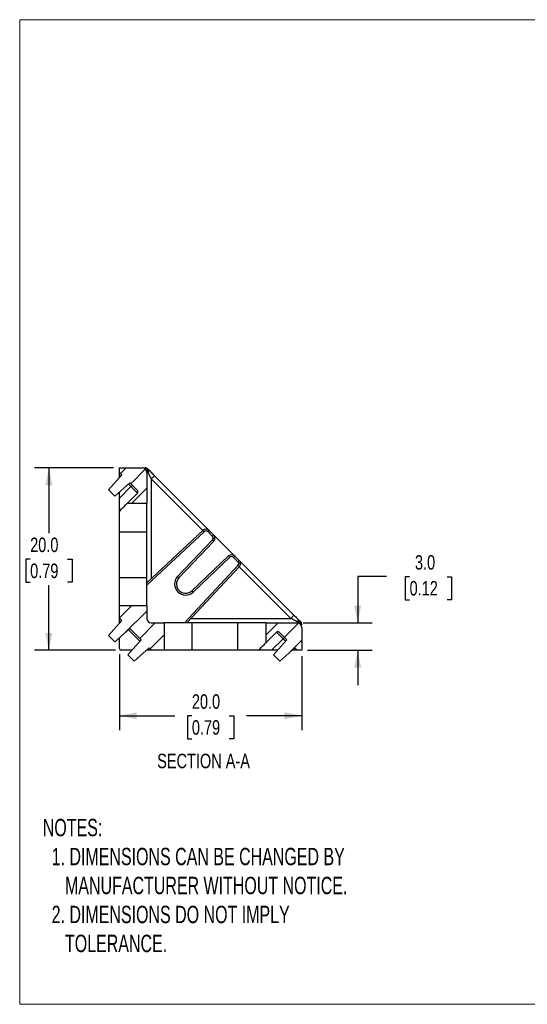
# Model space of a CAD drawing. Header units: millimetres. Extents: x 0 to 140, y 0 to 108.
# Tile 1 of 3: x 0 to 56, y 0 to 108. Entities that reach past the tile are written whole.
import ezdxf

# ---------------------------------------------------------------- set-up
doc = ezdxf.new("R2010")
doc.units = ezdxf.units.MM
doc.header["$LTSCALE"] = 0.5
doc.linetypes.add('SLD-Solid', pattern=[0])
doc.layers.add('DIMENSIONS', color=140, linetype='SLD-Solid', lineweight=25)
doc.layers.add('TEXT', color=140, linetype='SLD-Solid', lineweight=25)
doc.layers.add('HATCH', color=6, linetype='SLD-Solid')
doc.layers.add('SLD-DEFPOINTS', color=7, linetype='Continuous')
doc.styles.add('SLDTEXTSTYLE0', font='TXT', dxfattribs={"width": 0.75})
doc.styles.add('SLDTEXTSTYLE1', font='TXT', dxfattribs={"width": 0.688})
doc.dimstyles.new('SLDDIMSTYLE0', dxfattribs={"dimtxt": 1.5875, "dimasz": 1.905, "dimexe": 0, "dimexo": 0.0625, "dimgap": 0.396875, "dimtad": 0, "dimtih": 1, "dimtoh": 1, "dimdec": 1, "dimrnd": 1e-09, "dimzin": 4, "dimdsep": 46, "dimtxsty": 'SLDTEXTSTYLE0', "dimsah": 1, "dimcen": 0.09, "dimadec": 0, "dimazin": 1, "dimtfac": 1, "dimtdec": 1, "dimtmove": 0, "dimatfit": 0, "dimfxl": 0, "dimfrac": 2, "dimtolj": 1, "dimtzin": 12, "dimarcsym": 0})
doc.dimstyles.new('SLDDIMSTYLE1', dxfattribs={"dimtxt": 1.5875, "dimasz": 1.905, "dimexe": 0, "dimexo": 0.0625, "dimgap": 0.396875, "dimtad": 0, "dimtih": 1, "dimtoh": 1, "dimdec": 1, "dimrnd": 1e-09, "dimzin": 4, "dimdsep": 46, "dimtxsty": 'SLDTEXTSTYLE0', "dimsah": 1, "dimcen": 0.09, "dimadec": 0, "dimazin": 1, "dimtfac": 1, "dimtdec": 1, "dimtofl": 0, "dimtmove": 0, "dimatfit": 3, "dimfxl": 0, "dimfrac": 2, "dimtolj": 1, "dimtzin": 12, "dimarcsym": 0})

# ---------------------------------------------------------------- blocks, each defined once
blk = doc.blocks.new('Block2')
at = {"color": 7, "linetype": 'SLD-Solid', "lineweight": 18}
for p, q in [((139.7, 107.95), (0, 107.95)), ((0, 0), (0, 107.95)), ((139.7, 0), (0, 0))]:
    blk.add_line(p, q, dxfattribs=at)
blk = doc.blocks.new('_D_7')
at = {"layer": 'DIMENSIONS'}
for p, q in [((10.93, 38.38), (10.93, 30.05)), ((30.93, 38.18), (30.93, 30.05)), ((10.93, 31.64), (17, 31.64)), ((18.88, 31.62), (18.39, 31.62)), ((18.39, 31.62), (18.39, 29.1)), ((22.98, 31.62), (23.47, 31.62)), ((23.47, 31.62), (23.47, 29.1)), ((30.93, 31.64), (24.86, 31.64)), ((18.39, 29.1), (18.88, 29.1)), ((23.47, 29.1), (22.98, 29.1))]:
    blk.add_line(p, q, dxfattribs=at)
for points in [[(10.93, 31.64), (12.84, 31.26), (12.84, 32.02)], [(30.93, 31.64), (29.03, 32.02), (29.03, 31.26)]]:
    blk.add_solid(points, dxfattribs=at)
at = {"layer": 'DIMENSIONS', "char_height": 1.587, "attachment_point": 1, "style": 'SLDTEXTSTYLE0'}
for s, insert in [('20.0', (18.88, 33.99)), ('0.79', (18.88, 31.15))]:
    blk.add_mtext(s, dxfattribs=dict(at, insert=insert))
blk = doc.blocks.new('_D_8')
at = {"layer": 'DIMENSIONS'}
for p, q in [((10.3, 58.81), (1.61, 58.81)), ((3.2, 58.81), (3.2, 51.67)), ((1.15, 48.8), (0.66, 48.8)), ((0.66, 48.8), (0.66, 46.28)), ((5.25, 48.8), (5.74, 48.8)), ((5.74, 48.8), (5.74, 46.28)), ((0.66, 46.28), (1.15, 46.28)), ((3.2, 38.81), (3.2, 45.96)), ((5.74, 46.28), (5.25, 46.28)), ((10.5, 38.81), (1.61, 38.81))]:
    blk.add_line(p, q, dxfattribs=at)
for points in [[(3.2, 58.81), (2.82, 56.91), (3.58, 56.91)], [(3.2, 38.81), (3.58, 40.72), (2.82, 40.72)]]:
    blk.add_solid(points, dxfattribs=at)
at = {"layer": 'DIMENSIONS', "char_height": 1.587, "attachment_point": 1, "style": 'SLDTEXTSTYLE0'}
for s, insert in [('20.0', (1.15, 51.17)), ('0.79', (1.15, 48.32))]:
    blk.add_mtext(s, dxfattribs=dict(at, insert=insert))
blk = doc.blocks.new('_D_9')
at = {"layer": 'DIMENSIONS'}
for p, q in [((40.23, 46.9), (37.06, 46.9)), ((37.06, 46.9), (37.06, 41.81)), ((42.75, 46.88), (42.27, 46.88)), ((42.27, 46.88), (42.27, 44.36)), ((46.86, 46.88), (47.34, 46.88)), ((47.34, 46.88), (47.34, 44.36)), ((42.27, 44.36), (42.75, 44.36)), ((47.34, 44.36), (46.86, 44.36)), ((31.07, 41.81), (38.65, 41.81)), ((31.57, 38.81), (38.65, 38.81)), ((37.06, 38.81), (37.06, 35))]:
    blk.add_line(p, q, dxfattribs=at)
for points in [[(37.06, 41.81), (37.44, 43.72), (36.68, 43.72)], [(37.06, 38.81), (36.68, 36.91), (37.44, 36.91)]]:
    blk.add_solid(points, dxfattribs=at)
at = {"layer": 'DIMENSIONS', "char_height": 1.587, "attachment_point": 1, "style": 'SLDTEXTSTYLE0'}
for s, insert in [('3.0', (43.34, 49.25)), ('0.12', (42.75, 46.41))]:
    blk.add_mtext(s, dxfattribs=dict(at, insert=insert))

msp = doc.modelspace()

# ---------------------------------------------------------------- hatches: boundary and pattern name
at = {"layer": 'HATCH'}
h = msp.add_hatch(dxfattribs=at)
h.set_pattern_fill('ANSI31', color=256, scale=0.5, style=0)
edge = h.paths.add_edge_path(flags=0)
edge.add_line((9.73007, 56.40317), (10.43717, 55.69606))
edge.add_line((10.43717, 55.69606), (12.07215, 57.1682))
edge.add_line((12.07215, 57.1682), (12.90997, 56.33038))
edge.add_arc((12.76854, 56.18896), 0.2, 0, 45, ccw=False)
edge.add_arc((12.76854, 56.18896), 0.2, 315, 360, ccw=False)
edge.add_line((12.90997, 56.04754), (11.77271, 54.91028))
edge.add_line((11.77271, 54.91028), (13.93007, 54.91028))
edge.add_line((13.93007, 54.91028), (13.93007, 58.31028))
edge.add_arc((13.43007, 58.31028), 0.5, 0, 90)
edge.add_line((13.43007, 58.81028), (10.93007, 58.81028))
edge.add_line((10.93007, 58.81028), (10.93007, 58.31028))
edge.add_line((10.93007, 58.31028), (11.2022, 58.03814))
edge.add_line((11.2022, 58.03814), (9.73007, 56.40317))
h = msp.add_hatch(dxfattribs=at)
h.set_pattern_fill('ANSI31', color=256, scale=0.5, style=0)
edge = h.paths.add_edge_path(flags=0)
edge.add_line((15.83007, 41.81028), (14.43007, 41.81028))
edge.add_arc((14.43007, 42.31028), 0.5, 180, 270, ccw=False)
edge.add_line((13.93007, 42.31028), (13.93007, 43.71028))
edge.add_line((13.93007, 43.71028), (10.93007, 43.71028))
edge.add_line((10.93007, 43.71028), (10.93007, 42.34581))
edge.add_line((10.93007, 42.34581), (11.2022, 42.07368))
edge.add_line((11.2022, 42.07368), (9.73007, 40.4387))
edge.add_line((9.73007, 40.4387), (10.43717, 39.7316))
edge.add_line((10.43717, 39.7316), (12.07215, 41.20373))
edge.add_line((12.07215, 41.20373), (13.32352, 39.95236))
edge.add_line((13.32352, 39.95236), (11.85139, 38.31738))
edge.add_line((11.85139, 38.31738), (12.55849, 37.61028))
edge.add_line((12.55849, 37.61028), (14.19347, 39.08241))
edge.add_line((14.19347, 39.08241), (14.4656, 38.81028))
edge.add_line((14.4656, 38.81028), (15.83007, 38.81028))
edge.add_line((15.83007, 38.81028), (15.83007, 41.81028))
h = msp.add_hatch(dxfattribs=at)
h.set_pattern_fill('ANSI31', color=256, scale=0.5, style=0)
edge = h.paths.add_edge_path(flags=0)
edge.add_line((30.43007, 38.81028), (30.93007, 38.81028))
edge.add_line((30.93007, 38.81028), (30.93007, 41.31028))
edge.add_arc((30.43007, 41.31028), 0.5, 0, 90)
edge.add_line((30.43007, 41.81028), (27.03007, 41.81028))
edge.add_line((27.03007, 41.81028), (27.03007, 39.65292))
edge.add_line((27.03007, 39.65292), (28.16733, 40.79018))
edge.add_arc((28.30875, 40.64876), 0.2, 45, 135, ccw=False)
edge.add_line((28.45017, 40.79018), (29.28799, 39.95236))
edge.add_line((29.28799, 39.95236), (27.81585, 38.31738))
edge.add_line((27.81585, 38.31738), (28.52296, 37.61028))
edge.add_line((28.52296, 37.61028), (30.15793, 39.08241))
edge.add_line((30.15793, 39.08241), (30.43007, 38.81028))

# ---------------------------------------------------------------- linework, layer by layer
for p, q in [((10.93007, 58.31028), (10.93007, 58.81028)), ((10.93007, 58.81028), (13.43007, 58.81028)), ((11.2022, 58.03814), (10.93007, 58.31028)), ((13.93007, 58.31028), (13.93007, 54.91028)), ((14.07651, 58.31028), (13.93007, 58.31028)), ((11.2022, 58.03814), (9.73007, 56.40317)), ((10.93007, 57.73591), (10.93007, 58.02743)), ((11.06819, 57.88931), (10.93007, 58.02743)), ((14.43007, 57.60317), (14.78362, 57.95672)), ((14.43007, 57.60317), (14.43007, 46.67634)), ((20.08427, 51.94897), (14.43007, 57.60317)), ((14.78362, 57.95672), (20.79159, 51.94875)), ((10.43717, 55.69606), (9.73007, 56.40317)), ((10.43717, 55.69606), (12.07215, 57.1682)), ((10.93007, 55.48185), (12.20286, 56.75464)), ((10.93007, 55.48185), (10.93007, 56.13987)), ((12.20286, 56.75464), (11.92331, 57.03419)), ((12.90997, 56.33038), (12.07215, 57.1682)), ((12.20286, 56.75464), (12.34428, 56.89606)), ((12.90997, 56.04754), (12.20286, 56.75464)), ((11.77271, 54.91028), (12.90997, 56.04754)), ((10.93007, 51.81028), (10.93007, 54.06764)), ((13.93007, 54.91028), (11.77271, 54.91028)), ((13.93007, 51.81028), (13.93007, 54.91028)), ((13.97181, 46.24901), (20.09704, 51.96088)), ((20.23344, 51.81461), (20.09704, 51.96088)), ((20.65017, 51.80733), (20.79159, 51.94875)), ((20.79159, 51.94875), (21.26346, 51.47688)), ((10.93007, 51.81028), (13.93007, 51.81028)), ((10.93007, 46.81028), (10.93007, 51.81028)), ((20.23344, 51.81461), (13.93007, 45.93662)), ((13.93007, 46.81028), (13.93007, 51.81028)), ((17.31688, 46.90124), (21.12752, 50.91682)), ((21.2726, 50.77915), (17.46195, 46.76357)), ((21.12204, 51.33546), (20.65017, 51.80733)), ((21.12204, 51.33546), (21.26346, 51.47688)), ((21.12752, 50.91682), (21.2726, 50.77915)), ((21.40991, 51.12333), (21.20991, 51.12333)), ((21.26346, 51.47688), (23.59667, 49.14367)), ((18.88336, 45.34216), (22.89894, 49.15281)), ((23.03661, 49.00773), (19.02103, 45.19709)), ((23.03661, 49.00773), (22.89894, 49.15281)), ((23.45525, 49.00225), (23.59667, 49.14367)), ((23.92712, 48.53038), (23.45525, 49.00225)), ((23.59667, 49.14367), (24.06854, 48.6718)), ((23.92712, 48.53038), (24.06854, 48.6718)), ((24.06854, 48.6718), (30.07651, 42.66383)), ((18.05641, 41.81028), (23.9344, 48.11365)), ((24.08067, 47.97725), (18.3688, 41.85202)), ((23.9344, 48.11365), (24.08067, 47.97725)), ((24.21499, 48.31825), (24.01499, 48.31825)), ((29.72296, 42.31028), (24.06876, 47.96448)), ((10.93007, 46.81028), (13.93007, 46.81028)), ((10.93007, 43.71028), (10.93007, 46.81028)), ((13.93007, 43.71028), (13.93007, 46.81028)), ((17.31688, 46.90124), (17.46195, 46.76357)), ((19.02103, 45.19709), (18.88336, 45.34216)), ((10.93007, 42.34581), (10.93007, 43.71028)), ((10.93007, 43.71028), (13.93007, 43.71028)), ((13.93007, 43.71028), (13.93007, 42.31028)), ((11.2022, 42.07368), (10.93007, 42.34581)), ((18.79613, 42.31028), (29.72296, 42.31028)), ((30.07651, 42.66383), (29.72296, 42.31028)), ((11.2022, 42.07368), (9.73007, 40.4387)), ((10.43717, 39.7316), (12.07215, 41.20373)), ((10.93007, 41.77144), (10.93007, 42.06297)), ((11.06819, 41.92484), (10.93007, 42.06297)), ((13.18951, 39.80352), (11.92331, 41.06972)), ((13.32352, 39.95236), (12.07215, 41.20373)), ((14.43007, 41.81028), (15.83007, 41.81028)), ((15.83007, 41.81028), (15.83007, 38.81028)), ((18.93007, 41.81028), (15.83007, 41.81028)), ((18.93007, 38.81028), (18.93007, 41.81028)), ((23.93007, 41.81028), (18.93007, 41.81028)), ((23.93007, 38.81028), (23.93007, 41.81028)), ((27.03007, 41.81028), (23.93007, 41.81028)), ((27.03007, 39.65292), (27.03007, 41.81028)), ((27.03007, 41.81028), (30.43007, 41.81028)), ((30.43007, 41.81028), (30.43007, 41.95672)), ((30.93007, 41.31028), (30.93007, 38.81028)), ((10.43717, 39.7316), (9.73007, 40.4387)), ((10.93007, 39.01028), (10.93007, 40.1754)), ((13.32352, 39.95236), (11.85139, 38.31738)), ((28.16733, 40.79018), (27.03007, 39.65292)), ((28.87443, 40.08307), (27.60164, 38.81028)), ((29.28799, 39.95236), (27.81585, 38.31738)), ((28.87443, 40.08307), (28.16733, 40.79018)), ((29.28799, 39.95236), (28.45017, 40.79018)), ((29.01585, 40.22449), (28.87443, 40.08307)), ((29.15398, 39.80352), (28.87443, 40.08307)), ((12.55849, 37.61028), (14.19347, 39.08241)), ((14.18276, 38.81028), (14.04463, 38.9484)), ((14.4656, 38.81028), (14.19347, 39.08241)), ((28.52296, 37.61028), (30.15793, 39.08241)), ((30.14722, 38.81028), (30.0091, 38.9484)), ((30.43007, 38.81028), (30.15793, 39.08241)), ((12.29519, 38.81028), (11.13007, 38.81028)), ((12.55849, 37.61028), (11.85139, 38.31738)), ((14.18276, 38.81028), (13.89123, 38.81028)), ((15.83007, 38.81028), (14.4656, 38.81028)), ((18.93007, 38.81028), (15.83007, 38.81028)), ((23.93007, 38.81028), (18.93007, 38.81028)), ((26.18743, 38.81028), (23.93007, 38.81028)), ((28.25966, 38.81028), (27.60164, 38.81028)), ((28.52296, 37.61028), (27.81585, 38.31738)), ((30.14722, 38.81028), (29.8557, 38.81028)), ((30.93007, 38.81028), (30.43007, 38.81028))]:
    msp.add_line(p, q)
for centre, radius, start, end in [((13.43007, 58.31028), 0.5, 0, 90), ((13.63457, 58.37278), 0.44634, 351.950533, 78.5782463), ((13.72296, 58.31028), 0.5, 45, 90), ((13.8227, 58.48705), 0.3093, 325.1430639, 34.8569361), ((12.76854, 56.18896), 0.2, 0, 45), ((12.76854, 56.18896), 0.2, 315, 0), ((20.43804, 51.5952), 0.5, 45, 133), ((20.43804, 51.5952), 0.3, 45, 133), ((20.90991, 51.12333), 0.3, 0, 45), ((20.90991, 51.12333), 0.3, 316.5, 0), ((20.90991, 51.12333), 0.5, 0, 45), ((20.90991, 51.12333), 0.5, 316.5, 0), ((23.24312, 48.79012), 0.5, 45, 133.5), ((23.24312, 48.79012), 0.3, 45, 133.5), ((23.71499, 48.31825), 0.5, 0, 45), ((23.71499, 48.31825), 0.3, 0, 45), ((23.71499, 48.31825), 0.3, 317, 0), ((23.71499, 48.31825), 0.5, 317, 0), ((18.19127, 46.07148), 1.20543, 136.5, 313.5), ((18.19127, 46.07148), 1.00543, 136.5, 180), ((18.19127, 46.07148), 1.00543, 180, 313.5), ((14.43007, 42.31028), 0.5, 180, 270), ((30.60684, 41.70291), 0.3093, 55.1430639, 124.8569361), ((30.49257, 41.51478), 0.44634, 11.4217537, 98.049467), ((30.43007, 41.31028), 0.5, 0, 90), ((30.43007, 41.60317), 0.5, 0, 45), ((28.30875, 40.64876), 0.2, 45, 135), ((11.13007, 39.01028), 0.2, 180, 270)]:
    msp.add_arc(centre, radius, start, end)
for points, knots in [([(10.93007, 58.02743), (10.93007, 58.0941), (10.93007, 58.17221), (10.93007, 58.28266), (10.93007, 58.31028), (10.93007, 58.31028)], [0, 0, 0, 0, 0.5, 0.5, 1, 1, 1, 1]), ([(14.07651, 58.66383), (14.16671, 58.57363), (14.27842, 58.46192), (14.52345, 58.21689), (14.65606, 58.08429), (14.78362, 57.95672)], [0, 0, 0, 0, 0.5, 0.5, 1, 1, 1, 1]), ([(14.43007, 57.60317), (14.4097, 57.6438), (14.37184, 57.71934), (14.31947, 57.82373), (14.27613, 57.91075), (14.2198, 58.02393), (14.15274, 58.1575), (14.10023, 58.26274), (14.07651, 58.31028)], [0, 0, 0, 0, 0.168448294, 0.313167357, 0.434160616, 0.53143563, 0.788329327, 1, 1, 1, 1]), ([(10.93007, 54.06764), (10.93007, 54.06764), (10.93007, 54.09801), (10.93007, 54.23585), (10.93007, 54.34378), (10.93007, 54.61992), (10.93007, 54.7872), (10.93007, 55.13537), (10.93007, 55.31518), (10.93007, 55.48185)], [0, 0, 0, 0, 0.25, 0.25, 0.5, 0.5, 0.75, 0.75, 1, 1, 1, 1]), ([(11.77271, 54.91028), (11.77271, 54.91028), (11.6886, 54.82617), (11.38767, 54.52524), (11.17277, 54.31034), (10.93007, 54.06764)], [0, 0, 0, 0, 0.5, 0.5, 1, 1, 1, 1]), ([(13.93007, 45.93662), (13.93006, 45.9538), (13.93006, 45.98753), (13.93017, 46.03662), (13.93076, 46.08299), (13.93335, 46.14078), (13.94045, 46.20586), (13.96139, 46.23467), (13.97181, 46.24901)], [0, 0, 0, 0, 0.1295612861, 0.2544266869, 0.377100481, 0.5002199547, 0.7512730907, 1, 1, 1, 1]), ([(10.93007, 42.06297), (10.93007, 42.12964), (10.93007, 42.20774), (10.93007, 42.3182), (10.93007, 42.34581), (10.93007, 42.34581)], [0, 0, 0, 0, 0.5, 0.5, 1, 1, 1, 1]), ([(30.43007, 41.95672), (30.39969, 41.97189), (30.33447, 42.00445), (30.22582, 42.05875), (30.09613, 42.1238), (29.92663, 42.20799), (29.79849, 42.27235), (29.72296, 42.31028)], [0, 0, 0, 0, 0.1361467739, 0.2923066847, 0.4687128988, 0.6868564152, 1, 1, 1, 1]), ([(30.07651, 42.66383), (30.20407, 42.53627), (30.33668, 42.40366), (30.58171, 42.15863), (30.69342, 42.04692), (30.78362, 41.95672)], [0, 0, 0, 0, 0.5, 0.5, 1, 1, 1, 1]), ([(18.3688, 41.85202), (18.36228, 41.84625), (18.34937, 41.83483), (18.32106, 41.82394), (18.28657, 41.81677), (18.23371, 41.81158), (18.15677, 41.81015), (18.09026, 41.81023), (18.05641, 41.81028)], [0, 0, 0, 0, 0.125929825, 0.249063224, 0.372776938, 0.500402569, 0.745693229, 1, 1, 1, 1]), ([(26.18743, 38.81028), (26.43013, 39.05298), (26.64503, 39.26788), (26.94596, 39.56881), (27.03007, 39.65292), (27.03007, 39.65292)], [0, 0, 0, 0, 0.5, 0.5, 1, 1, 1, 1]), ([(14.4656, 38.81028), (14.4656, 38.81028), (14.43799, 38.81028), (14.32753, 38.81028), (14.24942, 38.81028), (14.18276, 38.81028)], [0, 0, 0, 0, 0.5, 0.5, 1, 1, 1, 1]), ([(27.60164, 38.81028), (27.43497, 38.81028), (27.25516, 38.81028), (26.90699, 38.81028), (26.73971, 38.81028), (26.46357, 38.81028), (26.35564, 38.81028), (26.2178, 38.81028), (26.18743, 38.81028), (26.18743, 38.81028)], [0, 0, 0, 0, 0.25, 0.25, 0.5, 0.5, 0.75, 0.75, 1, 1, 1, 1]), ([(30.43007, 38.81028), (30.43007, 38.81028), (30.40245, 38.81028), (30.292, 38.81028), (30.21389, 38.81028), (30.14722, 38.81028)], [0, 0, 0, 0, 0.5, 0.5, 1, 1, 1, 1])]:
    msp.add_open_spline(points, degree=3, knots=knots)

# ---------------------------------------------------------------- block references
at = {"layer": 'SLD-DEFPOINTS'}
msp.add_blockref('Block2', (0, 0), dxfattribs=at)

# ---------------------------------------------------------------- texts
at = {"layer": 'TEXT'}
for s, insert, char_height, attachment_point, style in [('SECTION A-A', (20.16132, 27.47284), 1.5875, 2, 'SLDTEXTSTYLE0'), ('NOTES:^J  1. DIMENSIONS CAN BE CHANGED BY     ^J     MANUFACTURER WITHOUT NOTICE.^J  2. DIMENSIONS DO NOT IMPLY ^J     TOLERANCE.', (2.53477, 20.332), 1.905, 1, 'SLDTEXTSTYLE1')]:
    msp.add_mtext(s, dxfattribs=dict(at, insert=insert, char_height=char_height, attachment_point=attachment_point, style=style))

# ---------------------------------------------------------------- dimensions: what is measured, and where the dimension line sits
at = {"layer": 'DIMENSIONS'}
for base, p1, p2, dimstyle, picture, middle in [((3.19983, 58.81028), (11.13007, 38.81028), (10.93007, 58.81028), 'SLDDIMSTYLE1', '_D_8', (3.19983, 48.81028)), ((37.05853, 41.81028), (30.93007, 38.81028), (30.43007, 41.81028), 'SLDDIMSTYLE0', '_D_9', (37.05853, 46.89639))]:
    dim = msp.add_linear_dim(base=base, p1=p1, p2=p2, angle=90, dimstyle=dimstyle, dxfattribs=at)
    dim.commit()
    dim.dimension.update_dxf_attribs({"geometry": picture, "text_midpoint": middle, "dimtype": 160})
dim = msp.add_linear_dim(base=(10.93007, 31.63679), p1=(30.93007, 38.81028), p2=(10.93007, 39.01028), dimstyle='SLDDIMSTYLE1', dxfattribs=at)
dim.commit()
dim.dimension.update_dxf_attribs({"geometry": '_D_7', "text_midpoint": (20.93007, 31.63679), "dimtype": 160})

doc.saveas('drawing.dxf')
